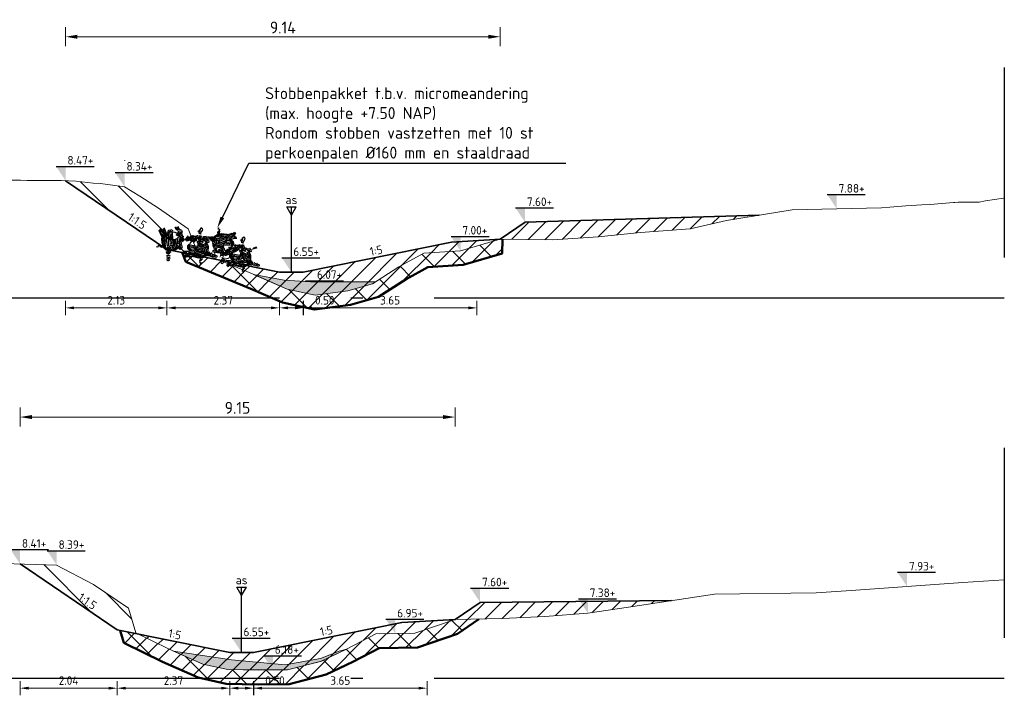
# Model space of a CAD drawing. Header units: metres. Extents: x 199581 to 207779, y 462378 to 466293.
# Tile 128 of 134: x 207407 to 207428, y 466045 to 466059. Entities that reach past the tile are written whole.
import ezdxf
from ezdxf import colors
from ezdxf.entities.mleader import LeaderData, LeaderLine
from ezdxf.enums import TextEntityAlignment as Align
from ezdxf.math import Vec2, Vec3

# ---------------------------------------------------------------- set-up
doc = ezdxf.new("R2010")
doc.units = ezdxf.units.M
doc.linetypes.add('AL-NAP_LIJN', pattern=[15.25, 12, -1.5, 0.25, -1.5])
doc.linetypes.add('XX-AFBREEK', pattern=[7, 4, -1, 1, -1])
doc.layers.get('0').update_dxf_attribs({"lineweight": 25})
for name, color, linetype, lineweight in [('B-WE-GR-MAAIVELD-G-GRIJS', 253, 'GW-MAAIVELD', 13), ('B-WE-GW-MAAIVELD-GD', 93, 'Continuous', 18), ('N-WE-AM-AS-SD', 10, 'Continuous', 25), ('N-WE-GW-GROND_SLIB-GD', 40, 'Continuous', 18), ('N-WE-GW-GRONDWERKLIJN-G', 90, 'Continuous', 50), ('N-WE-GW-MAAIVELD-GD', 90, 'GW-MAAIVELD', 35), ('N-WE-GW-ONTGRAVING-WERK-AD', 253, 'Continuous', 18), ('N-WE-GW-OPHOGING-WERK-AD', 82, 'Continuous', 18), ('X-XX-AL-AFBREEKLIJN-GD', 250, 'XX-AFBREEK', 25), ('X-XX-AL-M', 7, 'Continuous', 18), ('X-XX-AL-NAP-GD', 253, 'AL-NAP_LIJN', 25), ('X-XX-AL-PEILMAAT-BEST-SD', 251, 'Continuous', 25), ('X-XX-AL-PEILMAAT-SD', 7, 'Continuous', 25), ('X-XX-AL-REFERENTIE-T25', 7, 'Continuous', 25), ('X-XX-AL-T18', 10, 'Continuous', 18)]:
    doc.layers.add(name, color=color, linetype=linetype, lineweight=lineweight)
doc.layers.add('N-WE-GR-STOBBE-SD', color=7, linetype='Continuous', lineweight=25, true_color=0x8f461e)
doc.layers.add('N-WE-GW-GROND_SLIB-AD', color=40, linetype='Continuous', lineweight=18, transparency=0.4)
doc.styles.add('NLCS-ISO', font='NLCS-ISO.ttf')
doc.styles.add('NLCS-ISO-M100-T18', font='NLCS-ISO.ttf', dxfattribs={"height": 0.18})
doc.styles.add('NLCS-ISO-M100-T25', font='NLCS-ISO.ttf', dxfattribs={"height": 0.25})
doc.styles.add('NLCS-ISO-M50-T18', font='isocpeur.ttf', dxfattribs={"height": 0.09})
doc.linetypes.add('GW-MAAIVELD', pattern='A,12,[40,NLCS.SHX,S=1,R=0,X=0,Y=-0.5],12', length=24)
doc.dimstyles.new('NLCS-M100-T18-PIJL_L2_H1', dxfattribs={"dimscale": 0.1, "dimtxt": 2.5, "dimasz": 1.8, "dimexe": 2, "dimexo": 2, "dimgap": 0.7, "dimtad": 1, "dimzin": 0, "dimdsep": 46, "dimtxsty": 'NLCS-ISO-M100-T18', "dimcen": 0, "dimdle": 2, "dimclrd": 256, "dimclre": 256, "dimclrt": 10, "dimadec": 1, "dimazin": 0, "dimtfac": 1, "dimtdec": 3, "dimtofl": 0, "dimtmove": 0, "dimatfit": 3, "dimfxl": 2, "dimfxlon": 1, "dimtfillclr": 256, "dimtolj": 1, "dimtzin": 0, "dimlwd": -1, "dimlwe": -1, "dimarcsym": 0})
doc.dimstyles.new('NLCS-M100-T25-PIJL_L2_H1', dxfattribs={"dimscale": 0.1, "dimtxt": 2.5, "dimasz": 2.5, "dimexe": 2, "dimexo": 2, "dimgap": 0.7, "dimtad": 1, "dimzin": 0, "dimdsep": 46, "dimtxsty": 'NLCS-ISO-M100-T25', "dimcen": 0, "dimdle": 2, "dimclrd": 256, "dimclre": 256, "dimclrt": 256, "dimadec": 1, "dimazin": 0, "dimtfac": 1, "dimtdec": 3, "dimtofl": 0, "dimtmove": 0, "dimatfit": 3, "dimfxl": 2, "dimfxlon": 1, "dimtfillclr": 256, "dimtolj": 1, "dimtzin": 0, "dimlwd": -1, "dimlwe": -1, "dimarcsym": 0})
pattern_1 = [(45, (0, 0), (-0.1767766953, 0.1767766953), [])]
pattern_2 = [(135, (0, 0), (-0.3535533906, -0.3535533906), [])]

# ---------------------------------------------------------------- blocks, each defined once
blk = doc.blocks.new('SAM-AS-D')
for p, q in [((0, 3), (-0.25, 3.433)), ((0.25, 3.433), (-0.25, 3.433)), ((0, 0), (0, 3.433)), ((0, 3), (0.25, 3.433))]:
    blk.add_line(p, q)
blk = doc.blocks.new('SAL-PEILMAAT_INFRACAD_H01-SOD')
blk.add_line((-2, 3), (6, 3))
blk.add_solid([(-2, 3), (0, 3), (0, 0)])
at = {"style": 'NLCS-ISO'}
blk.add_attdef('...', (0.4, 3.4), '', height=1.8, dxfattribs=at)
blk = doc.blocks.new('stobbe')
at = {"flags": 128}
for points in [[(-0.2, 2.06), (0, 1.88), (-0.07, 1.87), (-0.06, 1.81), (-0.03, 1.75), (-0.02, 1.67), (0.05, 1.62), (0.06, 1.51), (-0.12, 1.53), (-0.23, 1.66), (-0.31, 1.81), (-0.36, 1.93), (-0.31, 1.95), (-0.3, 2), (-0.2, 2.01), (-0.22, 2.06), (-0.2, 2.06)], [(-0.22, 1.12), (-0.24, 0.99), (-0.33, 0.88), (-0.32, 0.84), (-0.16, 0.85), (-0.1, 0.92), (-0.1, 1.04), (-0.12, 1.1)], [(-0.03, 1.26), (0.02, 1.21), (0.1, 1.07), (0.12, 0.93), (0.08, 0.79), (0.03, 0.74), (-0.12, 0.74), (-0.22, 0.67), (-0.22, 0.6), (0.14, 0.6), (0.21, 0.63), (0.29, 0.73), (0.24, 1.16)], [(-0.17, 1.23), (-0.18, 1.19), (-0.16, 1.15), (-0.12, 1.16)], [(-0.16, 1.46), (-0.15, 1.4), (-0.07, 1.45), (-0.05, 1.46)], [(-0.07, 1.26), (-0.07, 1.25), (-0.08, 1.23), (-0.02, 1.06), (-0.02, 0.91), (-0.07, 0.79)], [(0.03, 1.76), (0.13, 1.73), (0.15, 1.68)], [(0.15, 1.16), (0.14, 1.11), (0.12, 1.06), (0.14, 1.05), (0.19, 1.03), (0.2, 1.04)], [(0.15, 1.04), (0.19, 1.02), (0.27, 0.98), (0.4, 0.82), (0.5, 0.65), (0.55, 0.58), (0.6, 0.61), (0.62, 0.63), (0.43, 1.04), (0.55, 0.96), (0.67, 0.82), (0.74, 0.74), (0.8, 0.78)], [(0.21, 1.29), (0.19, 1.25), (0.2, 1.22), (0.25, 1.25)], [(0.24, 1.24), (0.39, 1.17), (0.5, 1.18), (0.61, 1.17)], [(0.35, 1.14), (0.36, 1.07), (0.42, 1.09), (0.43, 1.12)], [(0.69, 1.29), (0.62, 0.98), (0.64, 0.97), (0.7, 1.01), (0.74, 1.16)], [(0.84, 1.28), (0.82, 1.28), (0.78, 1.2), (0.75, 0.92), (0.81, 0.89), (0.85, 0.89), (0.94, 0.99)], [(0.88, 1.26), (0.98, 1.14)], [(1.04, 1.09), (0.98, 1.05), (0.97, 1.09), (1.04, 1.1), (1.04, 1.09)], [(1.17, 1.05), (1.15, 1.04), (1.09, 0.95), (1.09, 0.9), (1.05, 0.81), (1.09, 0.78)], [(-1.57, 0.92), (-1.52, 0.88), (-1.41, 0.9), (-1.36, 0.84), (-1.26, 0.82)], [(-1.54, 1.01), (-1.43, 0.96), (-1.41, 0.95), (-1.22, 0.89)], [(-1.2, 0.86), (-1.16, 0.83), (-1.18, 0.8), (-1.22, 0.84), (-1.2, 0.86)], [(-1, 0.75), (-1.02, 0.68), (-0.9, 0.73)], [(-0.98, 0.6), (-0.98, 0.55), (-0.95, 0.52), (-0.84, 0.54), (-0.82, 0.6)], [(-0.85, 0.87), (-0.8, 0.8), (-0.83, 0.75), (-0.9, 0.81), (-0.92, 0.83), (-0.86, 0.88), (-0.85, 0.87)], [(-0.79, 0.21), (-0.81, 0.03), (-0.84, -0.15), (-0.9, -0.32), (-0.9, -0.48), (-0.89, -0.52), (-0.68, -0.87), (-0.51, -0.97), (-0.28, -0.94), (-0.08, -0.87), (0.11, -0.78), (0.3, -0.7), (0.5, -0.64), (0.7, -0.61), (0.91, -0.63), (1.14, -0.7), (1.31, -0.81), (1.46, -0.94), (1.57, -1.01)], [(-0.81, 0.69), (-0.79, 0.63), (-0.27, 0.7), (-0.3, 0.64), (-0.38, 0.58), (-0.37, 0.54), (-0.25, 0.56)], [(-0.59, 0.52), (-0.76, 0.43), (-0.78, 0.33), (-0.78, 0.27), (-0.68, 0.31), (-0.57, 0.44), (-0.53, 0.47)], [(-0.57, 0.84), (-0.74, 0.81)], [(0.08, 0.56), (-0.13, 0.45), (-0.29, 0.38), (-0.45, 0.31), (-0.6, 0.21), (-0.7, 0.06), (-0.71, -0.11), (-0.64, -0.07), (-0.51, 0.05), (-0.38, 0.19), (-0.22, 0.27), (-0.04, 0.33), (0.12, 0.41), (0.16, 0.43), (0.21, 0.56)], [(0.12, 0.17), (-0.54, -0.18), (-0.54, -0.29), (-0.47, -0.39), (-0.31, -0.47), (-0.18, -0.5), (-0.15, -0.46), (0.34, -0.22)], [(-0.53, 0.86), (-0.4, 0.86)], [(0.1, 0.3), (-0.46, 0.03)], [(0.16, 0.02), (-0.07, -0.09), (-0.1, -0.13)], [(0.16, 0.36), (0.17, 0.21), (0.22, 0.03), (0.32, -0.12), (0.44, -0.2), (0.62, -0.26), (0.76, -0.31), (0.97, -0.36), (1.18, -0.4), (1.39, -0.43), (1.58, -0.42), (1.64, -0.42)], [(0.23, 0.11), (0.96, 0.26), (1.03, 0.17), (1.04, 0.05), (0.96, -0.11), (0.88, -0.22), (0.83, -0.2), (0.71, -0.23)], [(0.29, -0.03), (0.54, 0.04), (0.59, 0.02)], [(0.69, 0.1), (0.64, 0), (0.78, -0.07), (0.84, -0.01), (0.86, 0.08), (0.83, 0.13), (0.75, 0.12)], [(1.01, 0.87), (0.99, 0.84), (0.91, 0.86)], [(1.08, 0.36), (1.25, 0.19), (1.25, 0.12), (1.26, -0.06), (1.2, -0.16), (1.13, -0.18), (1.13, -0.06), (1.13, 0.1), (1.08, 0.17)], [(1.28, 1.02), (1.25, 1.02), (1.13, 0.78), (1.16, 0.73), (1.2, 0.71)], [(1.39, 0.98), (1.35, 0.98), (1.34, 0.97), (1.27, 0.72), (1.28, 0.69), (1.32, 0.66), (1.38, 0.73), (1.41, 0.82)], [(-1.8, -0.8), (-1.82, -0.94), (-1.79, -1.03), (-1.67, -1.02)], [(-1.59, -0.73), (-1.65, -0.75), (-1.69, -0.8), (-1.63, -0.99), (-1.54, -0.98)], [(-1.46, -0.69), (-1.52, -0.73), (-1.53, -0.83), (-1.5, -0.95), (-1.39, -0.96)], [(-1.28, -0.63), (-1.36, -0.68), (-1.33, -0.93), (-1.2, -0.91), (-1.2, -0.68)], [(-1.11, -0.59), (-1.06, -0.85), (-1.02, -0.88), (-0.85, -0.86), (-0.85, -0.8)], [(-0.98, -0.44), (-1.05, -0.55), (-0.98, -0.78), (-0.96, -0.82), (-0.89, -0.78), (-0.87, -0.74), (-0.91, -0.57)], [(-0.74, -0.48), (-0.71, -0.6), (-0.61, -0.73), (-0.49, -0.81), (-0.38, -0.85), (-0.2, -0.78), (-0.02, -0.7), (0.16, -0.61), (0.34, -0.54), (0.52, -0.48), (0.7, -0.46), (0.9, -0.48), (1.09, -0.55), (1.26, -0.65), (1.39, -0.71), (1.45, -0.68), (1.46, -0.59), (1.33, -0.48)], [(-0.7, -0.18), (-0.72, -0.42), (-0.68, -0.47), (-0.57, -0.61), (-0.46, -0.65), (-0.4, -0.63), (-0.47, -0.54), (-0.58, -0.41), (-0.58, -0.33)], [(-0.53, -0.05), (-0.57, -0.15), (-0.61, -0.15)], [(-0.22, -0.14), (-0.12, -0.18), (-0.2, -0.32), (-0.28, -0.32), (-0.35, -0.25), (-0.35, -0.2), (-0.29, -0.16)], [(0.34, -0.39), (-0.33, -0.61)], [(0.25, -0.13), (-0.07, -0.2)], [(0.38, -0.75), (0.19, -0.83), (0.03, -0.92), (-0.06, -1.03), (0.03, -1.07)], [(0.49, -0.88), (0.32, -0.93), (0.14, -1), (0.09, -1.08), (0.1, -1.1), (0.7, -0.95)], [(0.44, -0.27), (0.39, -0.35), (0.4, -0.37), (0.62, -0.32)], [(0.42, -0.74), (0.65, -0.73), (0.86, -0.78), (1.07, -0.85), (1.27, -0.95), (1.52, -1.06)], [(0.43, -0.14), (0.61, -0.05)], [(0.53, -0.87), (1.24, -1)], [(0.9, -0.27), (1.07, -0.2)], [(1.47, -0.76), (1.5, -0.8), (1.59, -0.91), (1.6, -0.93)], [(1.48, -0.48), (1.5, -0.56), (1.57, -0.56), (1.57, -0.48)], [(-0.43, -1.04), (-0.33, -1.09), (-0.07, -1.06), (-0.06, -1.09), (-0.13, -1.15), (-0.25, -1.17), (-0.28, -1.2), (-0.25, -1.28), (-0.05, -1.26)], [(-0.22, -1.35), (-0.2, -1.37), (-0.06, -1.35)], [(-0.14, -1.54), (-0.12, -1.69), (-0.08, -1.73), (-0.05, -1.73)], [(-0.02, -1.28), (-0.05, -1.4), (-0.02, -1.58)]]:
    blk.add_lwpolyline(points, dxfattribs=at)
for start, end in [(116.554, 190.873), (80.8143, 98.1415), (343.9042, 61.9621), (196.8348, 241.5594), (249.8979, 269.7843), (275.699, 299.9358), (306.0794, 336.9256)]:
    blk.add_arc((0.08, -0.04), 0.999, start, end)
blk = doc.blocks.new('*D301')
at = {"layer": 'X-XX-AL-M', "transparency": 16777216}
for p, q in [((207408.408, 466058.89), (207408.408, 466059.29)), ((207417.553, 466058.89), (207417.553, 466059.29)), ((207408.658, 466059.09), (207417.303, 466059.09))]:
    blk.add_line(p, q, dxfattribs=at)
for points in [[(207408.658, 466059.132), (207408.658, 466059.049), (207408.408, 466059.09)], [(207417.303, 466059.132), (207417.303, 466059.049), (207417.553, 466059.09)]]:
    blk.add_solid(points, dxfattribs=at)
at = {"layer": 'X-XX-AL-M', "transparency": 16777216, "insert": (207412.98, 466059.285), "char_height": 0.25, "attachment_point": 5, "style": 'NLCS-ISO-M100-T25'}
blk.add_mtext('\\A1;9.14', dxfattribs=at)
blk = doc.blocks.new('*D302')
at = {"layer": 'X-XX-AL-M', "transparency": 16777216}
for p, q in [((207407.45, 466050.89), (207407.45, 466051.29)), ((207416.603, 466050.89), (207416.603, 466051.29)), ((207407.7, 466051.09), (207416.353, 466051.09))]:
    blk.add_line(p, q, dxfattribs=at)
for points in [[(207407.7, 466051.132), (207407.7, 466051.049), (207407.45, 466051.09)], [(207416.353, 466051.132), (207416.353, 466051.049), (207416.603, 466051.09)]]:
    blk.add_solid(points, dxfattribs=at)
at = {"layer": 'X-XX-AL-M', "transparency": 16777216, "insert": (207412.026, 466051.285), "char_height": 0.25, "attachment_point": 5, "style": 'NLCS-ISO-M100-T25'}
blk.add_mtext('\\A1;9.15', dxfattribs=at)
blk = doc.blocks.new('*D336')
at = {"layer": 'X-XX-AL-M', "transparency": 16777216}
for p, q in [((207412.911, 466053.537), (207412.911, 466053.237)), ((207413.415, 466053.537), (207413.415, 466053.237)), ((207413.091, 466053.387), (207413.235, 466053.387)), ((207413.415, 466053.387), (207414.131, 466053.387))]:
    blk.add_line(p, q, dxfattribs=at)
for points in [[(207413.091, 466053.417), (207413.091, 466053.357), (207412.911, 466053.387)], [(207413.235, 466053.417), (207413.235, 466053.357), (207413.415, 466053.387)]]:
    blk.add_solid(points, dxfattribs=at)
at = {"layer": 'X-XX-AL-M', "transparency": 16777216, "insert": (207413.863, 466053.547), "char_height": 0.18, "attachment_point": 5, "style": 'NLCS-ISO-M100-T18'}
blk.add_mtext('\\A1;0.50', dxfattribs=at)
blk = doc.blocks.new('*D338')
at = {"layer": 'X-XX-AL-M', "transparency": 16777216}
for p, q in [((207410.542, 466053.537), (207410.542, 466053.237)), ((207412.911, 466053.537), (207412.911, 466053.237)), ((207412.731, 466053.387), (207410.722, 466053.387))]:
    blk.add_line(p, q, dxfattribs=at)
for points in [[(207410.722, 466053.417), (207410.722, 466053.357), (207410.542, 466053.387)], [(207412.731, 466053.417), (207412.731, 466053.357), (207412.911, 466053.387)]]:
    blk.add_solid(points, dxfattribs=at)
at = {"layer": 'X-XX-AL-M', "transparency": 16777216, "insert": (207411.727, 466053.547), "char_height": 0.18, "attachment_point": 5, "style": 'NLCS-ISO-M100-T18'}
blk.add_mtext('\\A1;2.37', dxfattribs=at)
blk = doc.blocks.new('*D337')
at = {"layer": 'X-XX-AL-M', "transparency": 16777216}
for p, q in [((207413.411, 466053.537), (207413.411, 466053.237)), ((207417.064, 466053.537), (207417.064, 466053.237)), ((207413.591, 466053.387), (207416.884, 466053.387))]:
    blk.add_line(p, q, dxfattribs=at)
for points in [[(207413.591, 466053.417), (207413.591, 466053.357), (207413.411, 466053.387)], [(207416.884, 466053.417), (207416.884, 466053.357), (207417.064, 466053.387)]]:
    blk.add_solid(points, dxfattribs=at)
at = {"layer": 'X-XX-AL-M', "transparency": 16777216, "insert": (207415.237, 466053.547), "char_height": 0.18, "attachment_point": 5, "style": 'NLCS-ISO-M100-T18'}
blk.add_mtext('\\A1;3.65', dxfattribs=at)
blk = doc.blocks.new('*D339')
at = {"layer": 'X-XX-AL-M', "transparency": 16777216}
for p, q in [((207411.863, 466045.537), (207411.863, 466045.237)), ((207412.367, 466045.537), (207412.367, 466045.237)), ((207412.043, 466045.387), (207412.187, 466045.387)), ((207412.367, 466045.387), (207413.083, 466045.387))]:
    blk.add_line(p, q, dxfattribs=at)
for points in [[(207412.043, 466045.417), (207412.043, 466045.357), (207411.863, 466045.387)], [(207412.187, 466045.417), (207412.187, 466045.357), (207412.367, 466045.387)]]:
    blk.add_solid(points, dxfattribs=at)
at = {"layer": 'X-XX-AL-M', "transparency": 16777216, "insert": (207412.815, 466045.547), "char_height": 0.18, "attachment_point": 5, "style": 'NLCS-ISO-M100-T18'}
blk.add_mtext('\\A1;0.50', dxfattribs=at)
blk = doc.blocks.new('*D341')
at = {"layer": 'X-XX-AL-M', "transparency": 16777216}
for p, q in [((207409.495, 466045.537), (207409.495, 466045.237)), ((207411.863, 466045.537), (207411.863, 466045.237)), ((207411.683, 466045.387), (207409.675, 466045.387))]:
    blk.add_line(p, q, dxfattribs=at)
for points in [[(207409.675, 466045.417), (207409.675, 466045.357), (207409.495, 466045.387)], [(207411.683, 466045.417), (207411.683, 466045.357), (207411.863, 466045.387)]]:
    blk.add_solid(points, dxfattribs=at)
at = {"layer": 'X-XX-AL-M', "transparency": 16777216, "insert": (207410.679, 466045.547), "char_height": 0.18, "attachment_point": 5, "style": 'NLCS-ISO-M100-T18'}
blk.add_mtext('\\A1;2.37', dxfattribs=at)
blk = doc.blocks.new('*D340')
at = {"layer": 'X-XX-AL-M', "transparency": 16777216}
for p, q in [((207412.363, 466045.537), (207412.363, 466045.237)), ((207416.016, 466045.537), (207416.016, 466045.237)), ((207412.543, 466045.387), (207415.836, 466045.387))]:
    blk.add_line(p, q, dxfattribs=at)
for points in [[(207412.543, 466045.417), (207412.543, 466045.357), (207412.363, 466045.387)], [(207415.836, 466045.417), (207415.836, 466045.357), (207416.016, 466045.387)]]:
    blk.add_solid(points, dxfattribs=at)
at = {"layer": 'X-XX-AL-M', "transparency": 16777216, "insert": (207414.189, 466045.547), "char_height": 0.18, "attachment_point": 5, "style": 'NLCS-ISO-M100-T18'}
blk.add_mtext('\\A1;3.65', dxfattribs=at)
blk = doc.blocks.new('*D363')
at = {"layer": 'X-XX-AL-M', "transparency": 16777216}
for p, q in [((207407.45, 466045.537), (207407.45, 466045.237)), ((207409.495, 466045.537), (207409.495, 466045.237)), ((207409.315, 466045.387), (207407.63, 466045.387))]:
    blk.add_line(p, q, dxfattribs=at)
for points in [[(207407.63, 466045.417), (207407.63, 466045.357), (207407.45, 466045.387)], [(207409.315, 466045.417), (207409.315, 466045.357), (207409.495, 466045.387)]]:
    blk.add_solid(points, dxfattribs=at)
at = {"layer": 'X-XX-AL-M', "transparency": 16777216, "insert": (207408.472, 466045.547), "char_height": 0.18, "attachment_point": 5, "style": 'NLCS-ISO-M100-T18'}
blk.add_mtext('\\A1;2.04', dxfattribs=at)
blk = doc.blocks.new('*D364')
at = {"layer": 'X-XX-AL-M', "transparency": 16777216}
for p, q in [((207408.408, 466053.537), (207408.408, 466053.237)), ((207410.542, 466053.537), (207410.542, 466053.237)), ((207410.362, 466053.387), (207408.588, 466053.387))]:
    blk.add_line(p, q, dxfattribs=at)
for points in [[(207408.588, 466053.417), (207408.588, 466053.357), (207408.408, 466053.387)], [(207410.362, 466053.417), (207410.362, 466053.357), (207410.542, 466053.387)]]:
    blk.add_solid(points, dxfattribs=at)
at = {"layer": 'X-XX-AL-M', "transparency": 16777216, "insert": (207409.475, 466053.547), "char_height": 0.18, "attachment_point": 5, "style": 'NLCS-ISO-M100-T18'}
blk.add_mtext('\\A1;2.13', dxfattribs=at)

msp = doc.modelspace()

# ---------------------------------------------------------------- hatches: boundary and pattern name
at = {"layer": 'N-WE-GW-GROND_SLIB-AD'}
h = msp.add_hatch(color=256, dxfattribs=at)
h.dxf.hatch_style = 1
h.paths.add_polyline_path([(207412.363, 466054.092), (207413.007, 466053.97), (207413.674, 466053.929), (207414.219, 466053.935), (207414.932, 466053.937), (207414.869, 466053.896), (207414.345, 466053.747), (207413.658, 466053.657), (207413.069, 466053.784)])
h = msp.add_hatch(color=256, dxfattribs=at)
h.dxf.hatch_style = 1
h.paths.add_polyline_path([(207410.683, 466046.166), (207411.903, 466045.983), (207413.029, 466045.876), (207413.772, 466046.008), (207414.165, 466046.165), (207414.319, 466046.211), (207413.772, 466045.951), (207413.077, 466045.772), (207411.822, 466045.778), (207411.295, 466045.895)])
at = {"layer": 'N-WE-GW-ONTGRAVING-WERK-AD'}
h = msp.add_hatch(dxfattribs=at)
h.set_pattern_fill('AGW-WERK_ONTGRAVEN-SO', color=256, scale=0.1, pattern_type=2)
h.set_pattern_definition(pattern_2)
h.paths.add_polyline_path([(207410.542, 466054.615), (207411.63, 466054.397), (207411.173, 466054.587), (207410.988, 466055.053), (207410.366, 466055.485), (207409.969, 466055.735), (207409.65, 466055.935), (207409.143, 466056), (207408.988, 466056.007), (207408.63, 466056.05), (207408.408, 466056.062)])
h = msp.add_hatch(dxfattribs=at)
h.set_pattern_fill('AGW-WERK_ONTGRAVEN-SO', color=256, scale=0.1, pattern_type=2)
h.set_pattern_definition(pattern_2)
h.paths.add_polyline_path([(207415.573, 466053.989), (207416.03, 466054.241), (207416.772, 466054.292), (207417.593, 466054.534), (207417.599, 466054.834), (207417.553, 466054.835), (207416.719, 466054.589), (207415.944, 466054.536), (207415.42, 466054.247), (207414.869, 466053.896), (207414.345, 466053.747), (207413.658, 466053.657), (207413.069, 466053.784), (207412.428, 466054.065), (207411.63, 466054.397), (207410.864, 466054.55), (207410.94, 466054.359), (207412.31, 466053.789), (207412.976, 466053.497), (207413.645, 466053.353), (207414.405, 466053.453), (207414.993, 466053.62)])
h = msp.add_hatch(dxfattribs=at)
h.set_pattern_fill('AGW-WERK_ONTGRAVEN-SO', color=256, scale=0.1, pattern_type=2)
h.set_pattern_definition([(135, (-1.0479, 0), (-0.3535533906, -0.3535533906), [])])
h.paths.add_polyline_path([(207408.221, 466047.977), (207407.45, 466048.002), (207409.495, 466046.615), (207409.938, 466046.526), (207409.887, 466046.551), (207409.736, 466047.067), (207408.996, 466047.566)])
h = msp.add_hatch(dxfattribs=at)
h.set_pattern_fill('AGW-WERK_ONTGRAVEN-SO', color=256, scale=0.1, pattern_type=2)
h.set_pattern_definition(pattern_2)
h.paths.add_polyline_path([(207409.938, 466046.526), (207409.559, 466046.602), (207409.636, 466046.34), (207410.45, 466045.941), (207411.201, 466045.609), (207411.786, 466045.479), (207412.462, 466045.467), (207413.116, 466045.473), (207413.894, 466045.673), (207414.453, 466045.943), (207415.009, 466046.229), (207415.812, 466046.245), (207416.655, 466046.532), (207417.102, 466046.841), (207416.603, 466046.831), (207415.76, 466046.544), (207414.934, 466046.527), (207414.319, 466046.211), (207413.791, 466045.956), (207413.077, 466045.772), (207412.464, 466045.767), (207411.822, 466045.778), (207411.295, 466045.895), (207410.577, 466046.213)])
at = {"layer": 'N-WE-GW-OPHOGING-WERK-AD'}
h = msp.add_hatch(dxfattribs=at)
h.set_pattern_fill('AGW-WERK_AANVULLEN-SO', color=256, scale=0.05, pattern_type=2)
h.set_pattern_definition(pattern_1)
h.paths.add_polyline_path([(207421.553, 466055.049), (207422.314, 466055.222), (207423.004, 466055.336), (207418.076, 466055.19), (207417.553, 466054.835), (207418.658, 466054.815), (207419.613, 466054.879), (207420.508, 466054.973)])
h = msp.add_hatch(dxfattribs=at)
h.set_pattern_fill('AGW-WERK_AANVULLEN-SO', color=256, scale=0.05, pattern_type=2)
h.set_pattern_definition(pattern_1)
h.paths.add_polyline_path([(207415.573, 466053.989), (207416.03, 466054.241), (207416.772, 466054.292), (207417.593, 466054.534), (207417.599, 466054.834), (207417.553, 466054.835), (207416.719, 466054.589), (207415.944, 466054.536), (207415.42, 466054.247), (207414.869, 466053.896), (207414.345, 466053.747), (207413.658, 466053.657), (207413.069, 466053.784), (207412.428, 466054.065), (207411.63, 466054.397), (207410.864, 466054.55), (207410.94, 466054.359), (207412.31, 466053.789), (207412.976, 466053.497), (207413.645, 466053.353), (207414.405, 466053.453), (207414.993, 466053.62)])
h = msp.add_hatch(dxfattribs=at)
h.set_pattern_fill('AGW-WERK_AANVULLEN-SO', color=256, scale=0.05, pattern_type=2)
h.set_pattern_definition(pattern_1)
h.paths.add_polyline_path([(207415.42, 466054.247), (207415.944, 466054.536), (207416.719, 466054.589), (207417.553, 466054.835), (207416.532, 466054.766), (207413.411, 466054.14), (207412.911, 466054.14), (207411.63, 466054.397), (207412.428, 466054.065), (207413.069, 466053.784), (207413.658, 466053.657), (207414.345, 466053.747), (207414.869, 466053.896)])
h = msp.add_hatch(dxfattribs=at)
h.set_pattern_fill('AGW-WERK_AANVULLEN-SO', color=256, scale=0.05, pattern_type=2)
h.set_pattern_definition(pattern_1)
h.paths.add_polyline_path([(207421.158, 466047.228), (207417.132, 466047.19), (207416.603, 466046.831), (207417.601, 466046.85), (207418.496, 466046.898), (207419.398, 466046.965), (207420.254, 466047.092)])
h = msp.add_hatch(dxfattribs=at)
h.set_pattern_fill('AGW-WERK_AANVULLEN-SO', color=256, scale=0.05, pattern_type=2)
h.set_pattern_definition(pattern_1)
h.paths.add_polyline_path([(207414.453, 466045.943), (207415.009, 466046.229), (207415.812, 466046.245), (207416.655, 466046.532), (207417.102, 466046.841), (207416.603, 466046.831), (207415.76, 466046.544), (207414.934, 466046.527), (207414.319, 466046.211), (207413.791, 466045.956), (207413.077, 466045.772), (207412.464, 466045.767), (207411.822, 466045.778), (207411.295, 466045.895), (207410.577, 466046.213), (207409.938, 466046.526), (207409.559, 466046.602), (207409.636, 466046.34), (207410.45, 466045.941), (207411.201, 466045.609), (207411.786, 466045.479), (207412.462, 466045.467), (207413.116, 466045.473), (207413.894, 466045.673)])
h = msp.add_hatch(dxfattribs=at)
h.set_pattern_fill('AGW-WERK_AANVULLEN-SO', color=256, scale=0.05, pattern_type=2)
h.set_pattern_definition([(45, (-1.04792, 0), (-0.1767766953, 0.1767766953), [])])
h.paths.add_polyline_path([(207412.363, 466046.14), (207411.863, 466046.14), (207409.938, 466046.526), (207410.577, 466046.213), (207411.295, 466045.895), (207411.822, 466045.778), (207412.464, 466045.767), (207413.077, 466045.772), (207413.791, 466045.956), (207414.319, 466046.211), (207414.934, 466046.527), (207415.76, 466046.544), (207416.603, 466046.831), (207415.485, 466046.766)])

# ---------------------------------------------------------------- linework, layer by layer
at = {"layer": 'B-WE-GR-MAAIVELD-G-GRIJS', "flags": 128}
for points in [[(207398.161, 466055.997), (207398.258, 466056.004), (207398.359, 466056.006), (207398.688, 466055.997), (207398.872, 466055.996), (207398.929, 466055.997), (207399.386, 466056.013), (207399.599, 466056), (207399.899, 466056.003), (207400.27, 466056.018), (207400.413, 466056.022), (207400.88, 466056.044), (207400.927, 466056.046), (207400.941, 466056.045), (207401.44, 466056.086), (207401.611, 466056.081), (207401.954, 466056.017), (207402.282, 466056.068), (207402.467, 466056.076), (207402.952, 466055.954), (207402.981, 466055.952), (207403.073, 466055.939), (207403.494, 466055.885), (207403.623, 466055.909), (207404.008, 466055.988), (207404.294, 466056.008), (207404.521, 466056.028), (207404.964, 466056.038), (207405.035, 466056.039), (207405.078, 466056.04), (207405.265, 466056.036), (207405.495, 466056.029), (207405.548, 466056.032), (207405.635, 466056.031), (207406.062, 466056.052), (207406.306, 466056.061), (207406.575, 466056.06), (207406.976, 466056.076), (207407.089, 466056.076), (207407.457, 466056.071), (207407.602, 466056.069), (207407.647, 466056.068), (207408.116, 466056.07), (207408.318, 466056.067), (207408.63, 466056.05), (207408.988, 466056.007), (207409.143, 466056), (207409.65, 466055.935), (207409.969, 466055.735), (207410.366, 466055.485), (207410.988, 466055.053), (207411.173, 466054.587), (207412.428, 466054.065), (207413.069, 466053.784), (207413.658, 466053.657), (207414.345, 466053.747), (207414.869, 466053.896), (207415.42, 466054.247), (207415.944, 466054.536), (207416.719, 466054.589), (207417.553, 466054.835), (207418.658, 466054.815), (207419.613, 466054.879), (207420.508, 466054.973), (207421.553, 466055.049), (207422.314, 466055.222), (207423.694, 466055.45), (207425.576, 466055.494), (207425.754, 466055.509), (207426.09, 466055.534), (207426.425, 466055.553), (207426.603, 466055.563), (207427.095, 466055.606), (207427.117, 466055.607), (207427.188, 466055.608), (207427.63, 466055.61), (207427.766, 466055.638), (207428.144, 466055.694), (207428.161, 466055.702)], [(207398.161, 466047.987), (207402.514, 466048.026), (207402.921, 466048.031), (207403.396, 466048.022), (207405.231, 466048.08), (207406.425, 466048.034), (207408.221, 466047.977), (207408.996, 466047.566), (207409.736, 466047.067), (207409.887, 466046.551), (207410.577, 466046.213), (207411.295, 466045.895), (207411.822, 466045.778), (207412.464, 466045.767), (207413.077, 466045.772), (207413.791, 466045.956), (207414.319, 466046.211), (207414.934, 466046.527), (207415.76, 466046.544), (207416.603, 466046.831), (207417.601, 466046.85), (207418.496, 466046.898), (207419.398, 466046.965), (207420.254, 466047.092), (207422.062, 466047.363), (207424.2, 466047.39), (207424.942, 466047.439), (207427.288, 466047.608), (207428.161, 466047.666)]]:
    msp.add_lwpolyline(points, dxfattribs=at)
at = {"layer": 'B-WE-GW-MAAIVELD-GD', "color": 93, "linetype": 'Continuous', "lineweight": 18}
msp.add_lwpolyline([(207409.65, 466056.485), (207409.657, 466056.484), (207409.659, 466056.483)], dxfattribs=at)
at = {"layer": 'N-WE-GW-GROND_SLIB-GD', "flags": 128}
for points in [[(207412.363, 466054.092), (207413.007, 466053.97), (207413.674, 466053.929), (207414.219, 466053.935), (207414.932, 466053.937), (207414.869, 466053.896), (207414.345, 466053.747), (207413.658, 466053.657), (207413.069, 466053.784)], [(207410.683, 466046.166), (207411.903, 466045.983), (207413.029, 466045.876), (207413.772, 466046.008), (207414.165, 466046.165), (207414.319, 466046.211), (207413.772, 466045.951), (207413.077, 466045.772), (207411.822, 466045.778), (207411.295, 466045.895)]]:
    msp.add_lwpolyline(points, close=True, dxfattribs=at)
at = {"layer": 'N-WE-GW-GRONDWERKLIJN-G', "flags": 128}
for points in [[(207410.864, 466054.55), (207410.94, 466054.359), (207412.31, 466053.789), (207412.976, 466053.497), (207413.645, 466053.353), (207414.405, 466053.453), (207414.993, 466053.62), (207415.573, 466053.989), (207416.03, 466054.241), (207416.772, 466054.292), (207417.593, 466054.534), (207417.599, 466054.834)], [(207409.559, 466046.602), (207409.636, 466046.34), (207410.45, 466045.941), (207411.201, 466045.609), (207411.786, 466045.479), (207412.462, 466045.467), (207413.116, 466045.473), (207413.894, 466045.673), (207414.453, 466045.943), (207415.009, 466046.229), (207415.812, 466046.245), (207416.655, 466046.532), (207417.102, 466046.841)]]:
    msp.add_lwpolyline(points, dxfattribs=at)
at = {"layer": 'N-WE-GW-MAAIVELD-GD', "flags": 128}
for points in [[(207408.408, 466056.062), (207410.542, 466054.615)], [(207417.553, 466054.835), (207418.076, 466055.19), (207423.004, 466055.336)], [(207410.542, 466054.615), (207412.911, 466054.14), (207413.411, 466054.14), (207416.532, 466054.766), (207417.553, 466054.835)], [(207407.45, 466048.002), (207409.495, 466046.615)], [(207416.603, 466046.831), (207417.132, 466047.19), (207421.158, 466047.228)], [(207409.495, 466046.615), (207411.863, 466046.14), (207412.363, 466046.14), (207415.485, 466046.766), (207416.603, 466046.831)]]:
    msp.add_lwpolyline(points, dxfattribs=at)
at = {"layer": 'X-XX-AL-AFBREEKLIJN-GD', "flags": 128}
for points in [[(207428.161, 466058.444), (207428.161, 466054.444)], [(207428.161, 466050.444), (207428.161, 466046.444)]]:
    msp.add_lwpolyline(points, dxfattribs=at)
at = {"layer": 'X-XX-AL-NAP-GD', "flags": 128}
for points in [[(207428.161, 466053.59), (207398.161, 466053.59)], [(207428.161, 466045.59), (207398.161, 466045.59)]]:
    msp.add_lwpolyline(points, dxfattribs=at)

# ---------------------------------------------------------------- block references
at = {"layer": 'N-WE-AM-AS-SD', "xscale": -0.4, "yscale": 0.4, "zscale": 2}
for p in [(207413.161, 466054.14), (207412.113, 466046.14)]:
    msp.add_blockref('SAM-AS-D', p, dxfattribs=at)
at = {"layer": 'N-WE-GR-STOBBE-SD', "xscale": -0.2, "yscale": 0.2, "zscale": 0.2}
for p, rotation in [((207410.657, 466054.777), 285.1135532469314), ((207411.695, 466054.731), 187.2435739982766)]:
    msp.add_blockref('stobbe', p, dxfattribs=dict(at, rotation=rotation))
for p in [(207411.225, 466054.656), (207412.118, 466054.465)]:
    msp.add_blockref('stobbe', p, dxfattribs=at)
at = {"layer": 'X-XX-AL-PEILMAAT-BEST-SD', "xscale": 0.1, "yscale": 0.1, "zscale": 0.1}
for p, values in [((207409.65, 466055.935), {'...': '8.34+'}), ((207424.635, 466055.472), {'...': '7.88+'}), ((207416.719, 466054.589), {'...': '7.00+'}), ((207413.658, 466053.657), {'...': '6.07+'}), ((207408.221, 466047.977), {'...': '8.39+'}), ((207426.115, 466047.524), {'...': '7.93+'}), ((207419.398, 466046.965), {'...': '7.38+'}), ((207415.347, 466046.536), {'...': '6.95+'}), ((207412.77, 466045.77), {'...': '6.18+'})]:
    msp.add_blockref('SAL-PEILMAAT_INFRACAD_H01-SOD', p, dxfattribs=at).add_auto_attribs(values)
at = {"layer": 'X-XX-AL-PEILMAAT-SD', "xscale": 0.1, "yscale": 0.1, "zscale": 0.1}
for p, values in [((207408.408, 466056.062), {'...': '8.47+'}), ((207418.076, 466055.19), {'...': '7.60+'}), ((207413.161, 466054.14), {'...': '6.55+'}), ((207407.45, 466048.002), {'...': '8.41+'}), ((207417.132, 466047.19), {'...': '7.60+'}), ((207412.113, 466046.14), {'...': '6.55+'})]:
    msp.add_blockref('SAL-PEILMAAT_INFRACAD_H01-SOD', p, dxfattribs=at).add_auto_attribs(values)

# ---------------------------------------------------------------- texts
at = {"layer": 'X-XX-AL-T18', "style": 'NLCS-ISO-M50-T18'}
for p in [(207413.161, 466055.517), (207412.113, 466047.517)]:
    msp.add_text('as', height=0.18, dxfattribs=at).set_placement(p, align=Align.BOTTOM_CENTER)
at = {"layer": 'X-XX-AL-T18', "style": 'NLCS-ISO-M100-T18'}
for s, rotation, p in [('1:1.5', 325.8542, (207409.835, 466055.094)), ('1:5', 348.667, (207411.727, 466054.378)), ('1:5', 11.3274, (207414.972, 466054.453)), ('1:1.5', 325.8542, (207408.788, 466047.094)), ('1:5', 11.3274, (207413.924, 466046.453)), ('1:5', 348.667, (207410.679, 466046.378))]:
    msp.add_text(s, height=0.18, rotation=rotation, dxfattribs=at).set_placement(p, align=Align.BOTTOM_CENTER)

# ---------------------------------------------------------------- dimensions: what is measured, and where the dimension line sits
at = {"layer": 'X-XX-AL-M'}
for base, p1, p2, picture, middle in [((207417.5525, 466059.0902), (207408.4084, 466056.0622), (207417.5525, 466054.8352), '*D301', (207412.9805, 466059.2852)), ((207416.603, 466051.09), (207407.45, 466048.002), (207416.603, 466046.831), '*D302', (207412.026, 466051.285))]:
    dim = msp.add_linear_dim(base=base, p1=p1, p2=p2, dimstyle='NLCS-M100-T25-PIJL_L2_H1', dxfattribs=at)
    dim.commit()
    dim.dimension.update_dxf_attribs({"geometry": picture, "text_midpoint": middle})
for base, p1, p2, picture, middle in [((207408.408, 466053.387), (207410.542, 466054.615), (207408.408, 466056.062), '*D364', (207409.475, 466053.547)), ((207417.064, 466053.387), (207413.411, 466054.14), (207417.064, 466054.872), '*D337', (207415.237, 466053.547)), ((207410.542, 466053.387), (207412.911, 466054.14), (207410.542, 466054.615), '*D338', (207411.727, 466053.547)), ((207413.415, 466053.387), (207412.911, 466054.14), (207413.415, 466054.141), '*D336', (207413.863, 466053.547)), ((207407.4497, 466045.387), (207409.4945, 466046.6149), (207407.4497, 466048.0017), '*D363', (207408.4721, 466045.547)), ((207416.016, 466045.387), (207412.363, 466046.14), (207416.016, 466046.872), '*D340', (207414.189, 466045.547)), ((207409.495, 466045.387), (207411.863, 466046.14), (207409.495, 466046.615), '*D341', (207410.679, 466045.547)), ((207412.367, 466045.387), (207411.863, 466046.14), (207412.367, 466046.141), '*D339', (207412.815, 466045.547))]:
    dim = msp.add_linear_dim(base=base, p1=p1, p2=p2, dimstyle='NLCS-M100-T18-PIJL_L2_H1', override={"dimexe": 1.5, "dimexo": 1.5, "dimclrt": 256, "dimfxl": 1.5}, dxfattribs=at)
    dim.commit()
    dim.dimension.update_dxf_attribs({"geometry": picture, "text_midpoint": middle})

# ---------------------------------------------------------------- leaders
at = {"layer": 'X-XX-AL-REFERENTIE-T25'}
ml = msp.add_multileader_mtext('Standard', dxfattribs=at)
ml.set_content('Stobbenpakket t.b.v. micromeandering\\P(max. hoogte +7.50 NAP)\\PRondom stobben vastzetten met 10 st\\Pperkoenpalen %%C160 mm en staaldraad', color=256, style='NLCS-ISO-M100-T25')
ml.set_leader_properties(color=256, linetype='ByLayer', lineweight=-1)
ml.build(insert=Vec2(0, 0))
ml.multileader.update_dxf_attribs({"text_left_attachment_type": 5, "text_right_attachment_type": 5, "dogleg_length": 0.25, "arrow_head_size": 0.25})
ctx = ml.context
ctx.base_point, ctx.char_height, ctx.arrow_head_size, ctx.landing_gap_size, ctx.plane_origin = Vec3(207412.517, 466056.428), 0.25, 0.25, 0.09, Vec3(207411.254, 466058.104)
ctx.left_attachment, ctx.right_attachment = 5, 5
notes = []
notes.append((ctx, [(1, (1, 1, 0), (207412.267, 466056.428), (1, 0), 0.25, [(0, [(207411.598, 466055.065)], 0, [])])]))
ctx.mtext.insert, ctx.mtext.flow_direction = Vec3(207412.607, 466058.028), 5
for ctx, leaders in notes:
    for number, flags, end, landing, length, lines in leaders:
        leader = LeaderData()
        leader.index, (leader.has_last_leader_line, leader.has_dogleg_vector, leader.attachment_direction) = number, flags
        leader.last_leader_point, leader.dogleg_vector, leader.dogleg_length = Vec3(end), Vec3(landing), length
        for number, points, colour, breaks in lines:
            line = LeaderLine()
            line.index, line.vertices, line.color, line.breaks = number, Vec3.list(points), colors.encode_raw_color(colour), breaks
            leader.lines.append(line)
        ctx.leaders.append(leader)

doc.saveas('drawing.dxf')
